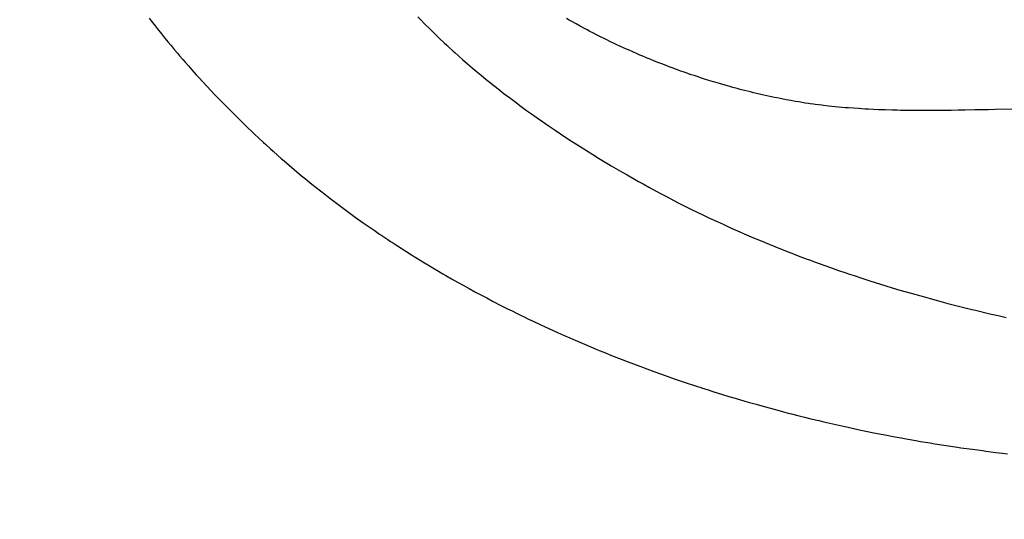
# Model space of a CAD drawing. Header units: inches. Extents: x 0 to 16, y 0 to 10.
# Tile 10 of 37: x 13.456 to 13.707, y 1.386 to 1.514. Entities that reach past the tile are written whole.
import ezdxf

# ---------------------------------------------------------------- set-up
doc = ezdxf.new("R2010")
doc.units = ezdxf.units.IN
doc.header["$LTSCALE"] = 0.935
doc.header["$MEASUREMENT"] = 0
doc.layers.get('0').update_dxf_attribs({"linetype": 'CONTINUOUS'})
doc.styles.get("Standard").update_dxf_attribs({"font": 'txt', "width": 0.8})
doc.dimstyles.new('DIMSTYLE_2', dxfattribs={"dimtxt": 0.15625, "dimasz": 0.1875, "dimexe": 0.125, "dimexo": 0.0625, "dimgap": 0.039062, "dimtad": 0, "dimtih": 1, "dimtoh": 1, "dimlfac": 15.384615, "dimzin": 4, "dimdsep": 46, "dimtxsty": 'Standard', "dimblk": '_FILLED', "dimblk1": '_FILLED', "dimblk2": '_FILLED', "dimcen": 0.09, "dimazin": 1, "dimtfac": 1, "dimtofl": 0, "dimtmove": 0, "dimatfit": 3, "dimldrblk": '_FILLED', "dimfxl": 1, "dimtolj": 1, "dimtzin": 4, "dimarcsym": 0})

# ---------------------------------------------------------------- blocks, each defined once
blk = doc.blocks.new('*D15')
at = {"color": 2, "linetype": 'Continuous', "transparency": 16777216}
for p, q in [((11.64229, 3.47656), (11.6699, 3.47656)), ((11.6699, 3.47656), (11.75016, 2.93135)), ((11.75016, 2.93135), (13.1578, 2.93135))]:
    blk.add_line(p, q, dxfattribs=at)
at = {"color": 2, "linetype": 'Continuous', "transparency": 16777216, "insert": (13.23592, 3.00948), "char_height": 0.15625, "width": 0.625, "attachment_point": 1, "line_spacing_factor": 0.9}
blk.add_mtext('34.12', dxfattribs=at)
blk = doc.blocks.new('_FILLED')
at = {"color": 0, "linetype": 'ByBlock'}
blk.add_solid([(0, 0), (-1, 0.1667), (-1, -0.1667)], dxfattribs=at)
blk = doc.blocks.new('*D17')
at = {"color": 2, "linetype": 'Continuous', "transparency": 16777216}
for p, q in [((11.43921, 3.50789), (11.73147, 3.50789)), ((11.73147, 3.50789), (11.77388, 3.17282)), ((11.77388, 3.17282), (13.1578, 3.17282))]:
    blk.add_line(p, q, dxfattribs=at)
at = {"color": 2, "linetype": 'Continuous', "transparency": 16777216, "insert": (13.23592, 3.25095), "char_height": 0.15625, "width": 0.625, "attachment_point": 1, "line_spacing_factor": 0.9}
blk.add_mtext('34.60', dxfattribs=at)
blk = doc.blocks.new('*D18')
at = {"color": 2, "linetype": 'Continuous', "transparency": 16777216}
for p, q in [((11.33237, 3.51328), (11.47623, 3.87407)), ((11.47623, 3.87407), (13.1578, 3.87407)), ((11.27103, 3.51328), (11.33237, 3.51328))]:
    blk.add_line(p, q, dxfattribs=at)
at = {"color": 2, "linetype": 'Continuous', "transparency": 16777216, "insert": (13.23592, 3.9522), "char_height": 0.15625, "width": 0.625, "attachment_point": 1, "line_spacing_factor": 0.9}
blk.add_mtext('34.69', dxfattribs=at)
blk = doc.blocks.new('*D19')
at = {"color": 2, "linetype": 'Continuous', "transparency": 16777216}
blk.add_line((11.85891, 3.50959), (13.1578, 3.50959), dxfattribs=at)
at = {"color": 2, "linetype": 'Continuous', "transparency": 16777216, "insert": (13.23592, 3.58772), "char_height": 0.15625, "width": 0.625, "attachment_point": 1, "line_spacing_factor": 0.9}
blk.add_mtext('34.63', dxfattribs=at)

msp = doc.modelspace()

# ---------------------------------------------------------------- linework, layer by layer
at = {"color": 2, "linetype": 'Continuous'}
for p, q in [((13.48865, 1.5147), (13.48917, 1.51402)), ((13.55726, 1.51503), (13.55813, 1.51414)), ((13.59596, 1.51417), (13.59526, 1.51457)), ((13.48917, 1.51402), (13.49021, 1.51266)), ((13.49021, 1.51266), (13.49074, 1.51198)), ((13.49074, 1.51198), (13.4918, 1.51064)), ((13.55813, 1.51414), (13.559, 1.51325)), ((13.559, 1.51325), (13.55929, 1.51295)), ((13.55929, 1.51295), (13.56017, 1.51207)), ((13.56017, 1.51207), (13.56076, 1.51149)), ((13.59667, 1.51378), (13.59596, 1.51417)), ((13.59773, 1.51319), (13.59667, 1.51378)), ((13.59879, 1.5126), (13.59773, 1.51319)), ((13.59986, 1.51203), (13.59879, 1.5126)), ((13.60057, 1.51165), (13.59986, 1.51203)), ((13.4918, 1.51064), (13.49234, 1.50997)), ((13.49234, 1.50997), (13.49342, 1.50864)), ((13.56076, 1.51149), (13.56136, 1.51091)), ((13.56136, 1.51091), (13.56196, 1.51033)), ((13.56196, 1.51033), (13.56286, 1.50946)), ((13.56286, 1.50946), (13.56407, 1.50832)), ((13.60128, 1.51127), (13.60057, 1.51165)), ((13.602, 1.5109), (13.60128, 1.51127)), ((13.60308, 1.51035), (13.602, 1.5109)), ((13.60344, 1.51017), (13.60308, 1.51035)), ((13.60416, 1.5098), (13.60344, 1.51017)), ((13.60489, 1.50944), (13.60416, 1.5098)), ((13.60561, 1.50909), (13.60489, 1.50944)), ((13.49342, 1.50864), (13.49424, 1.50765)), ((13.49424, 1.50765), (13.49478, 1.507)), ((13.49478, 1.507), (13.49506, 1.50667)), ((13.56407, 1.50832), (13.56467, 1.50775)), ((13.56467, 1.50775), (13.56529, 1.50719)), ((13.56529, 1.50719), (13.56621, 1.50634)), ((13.60634, 1.50873), (13.60561, 1.50909)), ((13.60743, 1.50821), (13.60634, 1.50873)), ((13.60816, 1.50787), (13.60743, 1.50821)), ((13.60889, 1.50752), (13.60816, 1.50787)), ((13.60999, 1.50702), (13.60889, 1.50752)), ((13.61036, 1.50685), (13.60999, 1.50702)), ((13.61109, 1.50652), (13.61036, 1.50685)), ((13.49506, 1.50667), (13.49589, 1.50569)), ((13.49589, 1.50569), (13.49645, 1.50503)), ((13.49645, 1.50503), (13.49729, 1.50406)), ((13.56621, 1.50634), (13.56683, 1.50578)), ((13.56683, 1.50578), (13.56776, 1.50495)), ((13.56776, 1.50495), (13.5687, 1.50412)), ((13.6122, 1.50603), (13.61109, 1.50652)), ((13.6133, 1.50555), (13.6122, 1.50603)), ((13.61404, 1.50523), (13.6133, 1.50555)), ((13.61478, 1.50491), (13.61404, 1.50523)), ((13.6159, 1.50445), (13.61478, 1.50491)), ((13.61664, 1.50414), (13.6159, 1.50445)), ((13.49729, 1.50406), (13.49785, 1.50341)), ((13.49785, 1.50341), (13.4987, 1.50245)), ((13.4987, 1.50245), (13.49955, 1.50148)), ((13.5687, 1.50412), (13.56996, 1.50302)), ((13.56996, 1.50302), (13.57059, 1.50248)), ((13.57059, 1.50248), (13.57122, 1.50193)), ((13.57122, 1.50193), (13.57218, 1.50112)), ((13.61776, 1.50369), (13.61664, 1.50414)), ((13.61888, 1.50324), (13.61776, 1.50369)), ((13.61963, 1.50295), (13.61888, 1.50324)), ((13.62075, 1.50252), (13.61963, 1.50295)), ((13.6215, 1.50224), (13.62075, 1.50252)), ((13.62225, 1.50196), (13.6215, 1.50224)), ((13.62338, 1.50154), (13.62225, 1.50196)), ((13.49955, 1.50148), (13.5007, 1.50021)), ((13.5007, 1.50021), (13.50128, 1.49957)), ((13.50128, 1.49957), (13.50244, 1.49831)), ((13.57218, 1.50112), (13.57347, 1.50005)), ((13.57347, 1.50005), (13.57476, 1.49899)), ((13.6245, 1.50113), (13.62338, 1.50154)), ((13.62563, 1.50073), (13.6245, 1.50113)), ((13.62714, 1.50021), (13.62563, 1.50073)), ((13.6279, 1.49996), (13.62714, 1.50021)), ((13.62866, 1.49971), (13.6279, 1.49996)), ((13.62979, 1.49934), (13.62866, 1.49971)), ((13.63055, 1.4991), (13.62979, 1.49934)), ((13.50244, 1.49831), (13.50332, 1.49737)), ((13.50332, 1.49737), (13.5045, 1.49611)), ((13.57476, 1.49899), (13.57541, 1.49846)), ((13.57541, 1.49846), (13.5764, 1.49768)), ((13.5764, 1.49768), (13.57738, 1.4969)), ((13.57738, 1.4969), (13.57837, 1.49612)), ((13.63168, 1.49874), (13.63055, 1.4991)), ((13.63282, 1.49839), (13.63168, 1.49874)), ((13.6332, 1.49827), (13.63282, 1.49839)), ((13.63434, 1.49793), (13.6332, 1.49827)), ((13.63586, 1.49749), (13.63434, 1.49793)), ((13.637, 1.49717), (13.63586, 1.49749)), ((13.63776, 1.49696), (13.637, 1.49717)), ((13.6389, 1.49666), (13.63776, 1.49696)), ((13.5045, 1.49611), (13.50539, 1.49518)), ((13.50539, 1.49518), (13.50688, 1.49363)), ((13.57837, 1.49612), (13.57937, 1.49535)), ((13.57937, 1.49535), (13.5807, 1.49433)), ((13.5807, 1.49433), (13.58205, 1.49331)), ((13.63966, 1.49646), (13.6389, 1.49666)), ((13.6408, 1.49616), (13.63966, 1.49646)), ((13.64156, 1.49597), (13.6408, 1.49616)), ((13.64232, 1.49578), (13.64156, 1.49597)), ((13.64308, 1.4956), (13.64232, 1.49578)), ((13.64384, 1.49541), (13.64308, 1.4956)), ((13.64497, 1.49515), (13.64384, 1.49541)), ((13.64573, 1.49498), (13.64497, 1.49515)), ((13.64649, 1.49481), (13.64573, 1.49498)), ((13.64725, 1.49464), (13.64649, 1.49481)), ((13.64839, 1.4944), (13.64725, 1.49464)), ((13.64915, 1.49425), (13.64839, 1.4944)), ((13.50688, 1.49363), (13.50778, 1.4927)), ((13.50778, 1.4927), (13.50899, 1.49148)), ((13.58205, 1.49331), (13.58374, 1.49206)), ((13.58374, 1.49206), (13.5851, 1.49107)), ((13.64991, 1.49409), (13.64915, 1.49425)), ((13.65104, 1.49387), (13.64991, 1.49409)), ((13.65142, 1.4938), (13.65104, 1.49387)), ((13.65256, 1.49359), (13.65142, 1.4938)), ((13.65335, 1.49345), (13.65256, 1.49359)), ((13.65377, 1.49337), (13.65335, 1.49345)), ((13.65461, 1.49323), (13.65377, 1.49337)), ((13.65503, 1.49316), (13.65461, 1.49323)), ((13.65587, 1.49303), (13.65503, 1.49316)), ((13.65629, 1.49296), (13.65587, 1.49303)), ((13.65713, 1.49284), (13.65629, 1.49296)), ((13.65755, 1.49277), (13.65713, 1.49284)), ((13.65839, 1.49266), (13.65755, 1.49277)), ((13.65881, 1.4926), (13.65839, 1.49266)), ((13.65966, 1.49249), (13.65881, 1.4926)), ((13.6605, 1.49238), (13.65966, 1.49249)), ((13.66093, 1.49233), (13.6605, 1.49238)), ((13.6622, 1.49219), (13.66093, 1.49233)), ((13.66305, 1.49209), (13.6622, 1.49219)), ((13.6639, 1.49201), (13.66305, 1.49209)), ((13.66475, 1.49192), (13.6639, 1.49201)), ((13.6656, 1.49185), (13.66475, 1.49192)), ((13.66645, 1.49177), (13.6656, 1.49185)), ((13.66731, 1.4917), (13.66645, 1.49177)), ((13.50899, 1.49148), (13.51173, 1.48874)), ((13.5851, 1.49107), (13.58612, 1.49033)), ((13.58612, 1.49033), (13.59062, 1.48718)), ((13.66859, 1.49161), (13.66731, 1.4917)), ((13.66987, 1.49152), (13.66859, 1.49161)), ((13.67073, 1.49146), (13.66987, 1.49152)), ((13.67158, 1.49141), (13.67073, 1.49146)), ((13.67244, 1.49137), (13.67158, 1.49141)), ((13.67373, 1.4913), (13.67244, 1.49137)), ((13.67502, 1.49125), (13.67373, 1.4913)), ((13.67631, 1.4912), (13.67502, 1.49125)), ((13.67674, 1.49118), (13.67631, 1.4912)), ((13.67846, 1.49113), (13.67674, 1.49118)), ((13.67976, 1.4911), (13.67846, 1.49113)), ((13.68062, 1.49108), (13.67976, 1.4911)), ((13.68191, 1.49106), (13.68062, 1.49108)), ((13.68321, 1.49105), (13.68191, 1.49106)), ((13.68494, 1.49103), (13.68321, 1.49105)), ((13.6858, 1.49103), (13.68494, 1.49103)), ((13.68753, 1.49103), (13.6858, 1.49103)), ((13.68883, 1.49103), (13.68753, 1.49103)), ((13.69099, 1.49105), (13.68883, 1.49103)), ((13.69229, 1.49106), (13.69099, 1.49105)), ((13.69272, 1.49107), (13.69229, 1.49106)), ((13.69315, 1.49107), (13.69272, 1.49107)), ((13.69358, 1.49108), (13.69315, 1.49107)), ((13.69531, 1.4911), (13.69358, 1.49108)), ((13.69704, 1.49113), (13.69531, 1.4911)), ((13.69963, 1.49119), (13.69704, 1.49113)), ((13.70006, 1.49119), (13.69963, 1.49119)), ((13.70049, 1.4912), (13.70006, 1.49119)), ((13.70136, 1.49122), (13.70049, 1.4912)), ((13.70179, 1.49123), (13.70136, 1.49122)), ((13.70308, 1.49126), (13.70179, 1.49123)), ((13.7048, 1.4913), (13.70308, 1.49126)), ((13.70996, 1.49141), (13.7048, 1.4913)), ((13.51173, 1.48874), (13.51204, 1.48843)), ((13.51204, 1.48843), (13.51327, 1.48723)), ((13.51327, 1.48723), (13.51387, 1.48664)), ((13.59062, 1.48718), (13.59237, 1.48599)), ((13.51387, 1.48664), (13.51478, 1.48577)), ((13.51478, 1.48577), (13.51569, 1.48491)), ((13.51569, 1.48491), (13.5166, 1.48405)), ((13.59237, 1.48599), (13.59377, 1.48505)), ((13.59377, 1.48505), (13.5959, 1.48365)), ((13.5166, 1.48405), (13.51783, 1.4829)), ((13.51783, 1.4829), (13.51844, 1.48234)), ((13.51844, 1.48234), (13.51968, 1.48121)), ((13.5959, 1.48365), (13.59696, 1.48296)), ((13.59696, 1.48296), (13.59875, 1.48182)), ((13.59875, 1.48182), (13.60199, 1.47979)), ((13.51968, 1.48121), (13.5203, 1.48065)), ((13.5203, 1.48065), (13.52156, 1.47953)), ((13.52156, 1.47953), (13.5225, 1.4787)), ((13.60199, 1.47979), (13.60343, 1.4789)), ((13.5225, 1.4787), (13.52313, 1.47815)), ((13.52313, 1.47815), (13.5244, 1.47705)), ((13.5244, 1.47705), (13.52568, 1.47597)), ((13.60343, 1.4789), (13.60598, 1.47736)), ((13.60598, 1.47736), (13.60671, 1.47693)), ((13.60671, 1.47693), (13.60965, 1.4752)), ((13.52568, 1.47597), (13.52762, 1.47435)), ((13.52762, 1.47435), (13.52859, 1.47355)), ((13.60965, 1.4752), (13.61075, 1.47457)), ((13.61075, 1.47457), (13.61372, 1.47288)), ((13.52859, 1.47355), (13.52924, 1.47302)), ((13.52924, 1.47302), (13.53022, 1.47223)), ((13.53022, 1.47223), (13.53352, 1.46962)), ((13.61372, 1.47288), (13.61483, 1.47226)), ((13.61483, 1.47226), (13.61632, 1.47144)), ((13.53352, 1.46962), (13.53486, 1.46859)), ((13.61632, 1.47144), (13.61707, 1.47103)), ((13.61707, 1.47103), (13.61857, 1.47022)), ((13.61857, 1.47022), (13.61932, 1.46982)), ((13.61932, 1.46982), (13.62082, 1.46903)), ((13.53486, 1.46859), (13.5362, 1.46757)), ((13.5362, 1.46757), (13.53721, 1.46681)), ((13.53721, 1.46681), (13.53823, 1.46605)), ((13.62082, 1.46903), (13.62384, 1.46747)), ((13.62384, 1.46747), (13.62535, 1.4667)), ((13.62535, 1.4667), (13.62725, 1.46576)), ((13.53823, 1.46605), (13.54027, 1.46455)), ((13.54027, 1.46455), (13.54129, 1.46381)), ((13.62725, 1.46576), (13.6303, 1.46427)), ((13.6303, 1.46427), (13.63183, 1.46355)), ((13.54129, 1.46381), (13.54336, 1.46234)), ((13.54336, 1.46234), (13.54509, 1.46113)), ((13.63183, 1.46355), (13.63375, 1.46265)), ((13.63375, 1.46265), (13.63529, 1.46194)), ((13.63529, 1.46194), (13.63722, 1.46106)), ((13.54509, 1.46113), (13.54614, 1.46041)), ((13.54614, 1.46041), (13.54754, 1.45946)), ((13.54754, 1.45946), (13.54789, 1.45922)), ((13.54789, 1.45922), (13.54965, 1.45804)), ((13.63722, 1.46106), (13.63838, 1.46054)), ((13.63838, 1.46054), (13.63954, 1.46003)), ((13.63954, 1.46003), (13.64071, 1.45952)), ((13.64071, 1.45952), (13.64187, 1.45902)), ((13.54965, 1.45804), (13.55036, 1.45758)), ((13.55036, 1.45758), (13.55107, 1.45711)), ((13.55107, 1.45711), (13.55213, 1.45642)), ((13.64187, 1.45902), (13.64304, 1.45852)), ((13.64304, 1.45852), (13.6446, 1.45786)), ((13.6446, 1.45786), (13.64851, 1.45625)), ((13.55213, 1.45642), (13.55427, 1.45504)), ((13.55427, 1.45504), (13.55571, 1.45414)), ((13.55571, 1.45414), (13.55788, 1.4528)), ((13.64851, 1.45625), (13.65166, 1.455)), ((13.65166, 1.455), (13.65284, 1.45454)), ((13.65284, 1.45454), (13.65363, 1.45423)), ((13.65363, 1.45423), (13.6556, 1.45348)), ((13.55788, 1.4528), (13.55897, 1.45213)), ((13.55897, 1.45213), (13.56042, 1.45125)), ((13.6556, 1.45348), (13.65679, 1.45303)), ((13.65679, 1.45303), (13.65759, 1.45274)), ((13.65759, 1.45274), (13.65838, 1.45245)), ((13.65838, 1.45245), (13.66156, 1.45129)), ((13.56042, 1.45125), (13.56115, 1.45081)), ((13.56115, 1.45081), (13.56262, 1.44995)), ((13.56262, 1.44995), (13.56372, 1.4493)), ((13.56372, 1.4493), (13.56445, 1.44887)), ((13.66156, 1.45129), (13.66276, 1.45087)), ((13.66276, 1.45087), (13.66476, 1.45017)), ((13.66476, 1.45017), (13.66636, 1.44962)), ((13.66636, 1.44962), (13.66756, 1.44922)), ((13.66756, 1.44922), (13.66877, 1.44881)), ((13.56445, 1.44887), (13.56593, 1.44803)), ((13.56593, 1.44803), (13.56741, 1.44718)), ((13.56741, 1.44718), (13.5689, 1.44635)), ((13.66877, 1.44881), (13.67078, 1.44815)), ((13.67078, 1.44815), (13.67279, 1.4475)), ((13.67279, 1.4475), (13.67684, 1.44624)), ((13.5689, 1.44635), (13.5704, 1.44553)), ((13.5704, 1.44553), (13.5719, 1.44471)), ((13.5719, 1.44471), (13.5734, 1.4439)), ((13.67684, 1.44624), (13.67846, 1.44574)), ((13.67846, 1.44574), (13.68049, 1.44514)), ((13.68049, 1.44514), (13.68334, 1.44431)), ((13.68334, 1.44431), (13.68579, 1.44361)), ((13.5734, 1.4439), (13.57491, 1.4431)), ((13.57491, 1.4431), (13.57642, 1.44231)), ((13.57642, 1.44231), (13.5787, 1.44113)), ((13.68579, 1.44361), (13.68824, 1.44293)), ((13.68824, 1.44293), (13.69029, 1.44238)), ((13.69029, 1.44238), (13.69275, 1.44173)), ((13.69275, 1.44173), (13.6944, 1.4413)), ((13.5787, 1.44113), (13.58023, 1.44036)), ((13.58023, 1.44036), (13.58138, 1.43978)), ((13.58138, 1.43978), (13.58253, 1.43921)), ((13.58253, 1.43921), (13.58368, 1.43865)), ((13.6944, 1.4413), (13.69852, 1.44027)), ((13.69852, 1.44027), (13.69975, 1.43997)), ((13.69975, 1.43997), (13.70348, 1.43908)), ((13.70348, 1.43908), (13.70555, 1.43861)), ((13.58368, 1.43865), (13.58445, 1.43827)), ((13.58445, 1.43827), (13.58561, 1.43771)), ((13.58561, 1.43771), (13.58676, 1.43716)), ((13.58676, 1.43716), (13.5887, 1.43625)), ((13.70555, 1.43861), (13.70763, 1.43814)), ((13.5887, 1.43625), (13.58987, 1.43571)), ((13.58987, 1.43571), (13.59299, 1.43428)), ((13.59299, 1.43428), (13.59377, 1.43393)), ((13.59377, 1.43393), (13.59455, 1.43358)), ((13.59455, 1.43358), (13.59612, 1.43289)), ((13.59612, 1.43289), (13.59691, 1.43254)), ((13.59691, 1.43254), (13.59927, 1.43153)), ((13.59927, 1.43153), (13.60164, 1.43052)), ((13.60164, 1.43052), (13.60283, 1.43003)), ((13.60283, 1.43003), (13.60363, 1.4297)), ((13.60363, 1.4297), (13.60482, 1.42922)), ((13.60482, 1.42922), (13.60681, 1.42842)), ((13.60681, 1.42842), (13.60921, 1.42747)), ((13.60921, 1.42747), (13.61081, 1.42685)), ((13.61081, 1.42685), (13.61241, 1.42624)), ((13.61241, 1.42624), (13.61402, 1.42563)), ((13.61402, 1.42563), (13.61764, 1.42429)), ((13.61764, 1.42429), (13.61926, 1.42371)), ((13.61926, 1.42371), (13.6233, 1.42229)), ((13.6233, 1.42229), (13.62615, 1.42133)), ((13.62615, 1.42133), (13.62777, 1.42079)), ((13.62777, 1.42079), (13.62899, 1.42039)), ((13.62899, 1.42039), (13.6294, 1.42026)), ((13.6294, 1.42026), (13.62981, 1.42012)), ((13.62981, 1.42012), (13.63062, 1.41986)), ((13.63062, 1.41986), (13.63144, 1.4196)), ((13.63144, 1.4196), (13.63266, 1.41921)), ((13.63266, 1.41921), (13.63512, 1.41845)), ((13.63512, 1.41845), (13.63675, 1.41795)), ((13.63675, 1.41795), (13.63839, 1.41745)), ((13.63839, 1.41745), (13.64085, 1.41673)), ((13.64085, 1.41673), (13.64208, 1.41637)), ((13.64208, 1.41637), (13.64372, 1.41591)), ((13.64372, 1.41591), (13.64578, 1.41533)), ((13.64578, 1.41533), (13.64866, 1.41455)), ((13.64866, 1.41455), (13.65072, 1.414)), ((13.65072, 1.414), (13.65195, 1.41368)), ((13.65195, 1.41368), (13.65277, 1.41346)), ((13.65277, 1.41346), (13.65442, 1.41304)), ((13.65442, 1.41304), (13.65607, 1.41263)), ((13.65607, 1.41263), (13.65772, 1.41222)), ((13.65772, 1.41222), (13.65978, 1.41173)), ((13.65978, 1.41173), (13.66102, 1.41144)), ((13.66102, 1.41144), (13.66638, 1.41021)), ((13.66638, 1.41021), (13.66679, 1.41012)), ((13.66679, 1.41012), (13.66721, 1.41003)), ((13.66721, 1.41003), (13.66968, 1.4095)), ((13.66968, 1.4095), (13.67092, 1.40924)), ((13.67092, 1.40924), (13.67174, 1.40907)), ((13.67174, 1.40907), (13.6738, 1.40865)), ((13.6738, 1.40865), (13.6771, 1.408)), ((13.6771, 1.408), (13.67874, 1.40769)), ((13.67874, 1.40769), (13.6808, 1.40731)), ((13.6808, 1.40731), (13.68204, 1.40708)), ((13.68204, 1.40708), (13.6845, 1.40665)), ((13.6845, 1.40665), (13.68573, 1.40644)), ((13.68573, 1.40644), (13.6882, 1.40603)), ((13.6882, 1.40603), (13.68943, 1.40583)), ((13.68943, 1.40583), (13.69106, 1.40557)), ((13.69106, 1.40557), (13.69229, 1.40538)), ((13.69229, 1.40538), (13.69517, 1.40494)), ((13.69517, 1.40494), (13.69602, 1.40482)), ((13.69602, 1.40482), (13.69899, 1.4044)), ((13.69899, 1.4044), (13.70027, 1.40423)), ((13.70027, 1.40423), (13.70155, 1.40406)), ((13.70155, 1.40406), (13.7024, 1.40395)), ((13.7024, 1.40395), (13.70495, 1.40362)), ((13.70495, 1.40362), (13.70666, 1.40342)), ((13.70666, 1.40342), (13.70794, 1.40326))]:
    msp.add_line(p, q, dxfattribs=at)

# ---------------------------------------------------------------- dimensions: what is measured, and where the dimension line sits
for feature_location, offset, origin, picture, middle in [((11.27103, 3.51328), (1.88676, 0.36079), (11.27261, 1.25872), '*D18', (13.54842, 3.87407)), ((11.85891, 3.50959), (1.29889, 0), (11.79641, 1.25872), '*D19', (13.55233, 3.50959)), ((11.43921, 3.50789), (1.71859, -0.33507), (11.37671, 1.25872), '*D17', (13.54842, 3.17282)), ((11.64229, 3.47656), (1.51551, -0.54521), (12.9981, 1.25872), '*D15', (13.54842, 2.93135))]:
    dim = msp.add_ordinate_dim(feature_location=feature_location, offset=offset, dtype=0, origin=origin, dimstyle='DIMSTYLE_2', dxfattribs=at)
    dim.commit()
    dim.dimension.update_dxf_attribs({"geometry": picture, "text_midpoint": middle})

doc.saveas('drawing.dxf')
